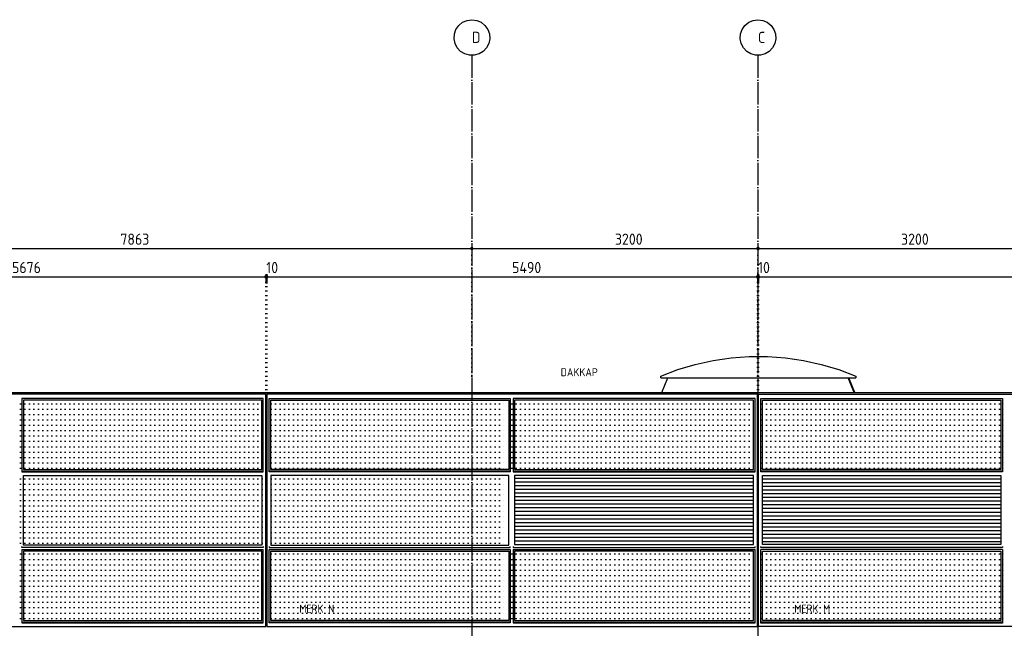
# Model space of a CAD drawing. Extents: x -20500 to 18806, y -14250 to 12231.
# Tile 9 of 16: x -13546 to -2534, y 5425 to 12231. Entities that reach past the tile are written whole.
import ezdxf

# ---------------------------------------------------------------- set-up
doc = ezdxf.new("R2010")
doc.units = 0
doc.header["$MEASUREMENT"] = 0
doc.linetypes.add('DASHDOT', pattern=[300, 250, -25, 0, -25])
doc.linetypes.add('DOT', pattern=[50, 0, -50])
for name, color, linetype in [('LAYER01', 7, 'CONTINUOUS'), ('LAYER02', 7, 'CONTINUOUS'), ('LAYER107', 2, 'DOT'), ('LAYER30', 1, 'CONTINUOUS'), ('LAYER37', 3, 'CONTINUOUS')]:
    doc.layers.add(name, color=color, linetype=linetype)
doc.styles.get("Standard").update_dxf_attribs({"font": 'isocp.shx'})

msp = doc.modelspace()

# ---------------------------------------------------------------- linework, layer by layer
at = {"layer": 'LAYER01', "color": 1, "linetype": 'DASHDOT'}
for p, q in [((-8488.62455, 11830.5153), (-8488.62455, -2272.4846)), ((-5288.6238, 11830.5153), (-5288.6238, -2272.4846))]:
    msp.add_line(p, q, dxfattribs=at)
at = {"layer": 'LAYER01', "color": 1, "linetype": 'DOT'}
msp.add_line((-5288.6238, 9177.5139), (-5288.6238, 8562.51525), dxfattribs=at)
at = {"layer": 'LAYER01', "color": 1, "linetype": 'Continuous'}
for p, q in [((-6365.74975, 8062.51525), (-6298.12395, 8223.92045)), ((-4211.50015, 8062.51525), (-4279.126, 8223.92045)), ((-4205.5004, 8062.51525), (-4273.3135, 8224.31335)), ((-16470.1248, 8062.51525), (5864.3757, 8062.51525))]:
    msp.add_line(p, q, dxfattribs=at)
at = {"layer": 'LAYER01', "color": 3, "linetype": 'DOT'}
for p, q in [((-13536.8744, 7935.51025), (-10827.9373, 7935.51025)), ((-10834.93805, 7935.51025), (-8110.37445, 7935.51025)), ((-8043.37465, 7935.51025), (-5333.6239, 7935.51025)), ((-5243.626, 7935.51025), (-2533.8749, 7935.51025)), ((-13536.8744, 7875.51115), (-10827.9373, 7875.51115)), ((-10834.93805, 7875.51115), (-8110.37445, 7875.51115)), ((-8043.37465, 7875.51115), (-5333.6239, 7875.51115)), ((-5243.626, 7875.51115), (-2533.8749, 7875.51115)), ((-13536.8744, 7815.5098), (-10827.9373, 7815.5098)), ((-13536.8744, 7755.50995), (-10827.9373, 7755.50995)), ((-10834.93805, 7815.5098), (-8110.37445, 7815.5098)), ((-10834.93805, 7755.50995), (-8110.37445, 7755.50995)), ((-8043.37465, 7815.5098), (-5333.6239, 7815.5098)), ((-8043.37465, 7755.50995), (-5333.6239, 7755.50995)), ((-5243.626, 7815.5098), (-2533.8749, 7815.5098)), ((-5243.626, 7755.50995), (-2533.8749, 7755.50995)), ((-13536.8744, 7695.51085), (-10827.9373, 7695.51085)), ((-13536.8744, 7635.5095), (-10827.9373, 7635.5095)), ((-10834.93805, 7695.51085), (-8110.37445, 7695.51085)), ((-10834.93805, 7635.5095), (-8110.37445, 7635.5095)), ((-8043.37465, 7695.51085), (-5333.6239, 7695.51085)), ((-8043.37465, 7635.5095), (-5333.6239, 7635.5095)), ((-5243.626, 7695.51085), (-2533.8749, 7695.51085)), ((-5243.626, 7635.5095), (-2533.8749, 7635.5095)), ((-13536.8744, 7575.50965), (-10827.9373, 7575.50965)), ((-13536.8744, 7515.51055), (-10827.9373, 7515.51055)), ((-10834.93805, 7575.50965), (-8110.37445, 7575.50965)), ((-10834.93805, 7515.51055), (-8110.37445, 7515.51055)), ((-8043.37465, 7575.50965), (-5333.6239, 7575.50965)), ((-8043.37465, 7515.51055), (-5333.6239, 7515.51055)), ((-5243.626, 7575.50965), (-2533.8749, 7575.50965)), ((-5243.626, 7515.51055), (-2533.8749, 7515.51055)), ((-13536.8744, 7455.51145), (-10827.9373, 7455.51145)), ((-13536.8744, 7395.5101), (-10827.9373, 7395.5101)), ((-10834.93805, 7455.51145), (-8110.37445, 7455.51145)), ((-10834.93805, 7395.5101), (-8110.37445, 7395.5101)), ((-8043.37465, 7455.51145), (-5333.6239, 7455.51145)), ((-8043.37465, 7395.5101), (-5333.6239, 7395.5101)), ((-5243.626, 7455.51145), (-2533.8749, 7455.51145)), ((-5243.626, 7395.5101), (-2533.8749, 7395.5101)), ((-13536.8744, 7335.51025), (-10827.9373, 7335.51025)), ((-13536.8744, 7275.51115), (-10827.9373, 7275.51115)), ((-10834.93805, 7335.51025), (-8110.37445, 7335.51025)), ((-10834.93805, 7275.51115), (-8110.37445, 7275.51115)), ((-8043.37465, 7335.51025), (-5333.6239, 7335.51025)), ((-8043.37465, 7275.51115), (-5333.6239, 7275.51115)), ((-5243.626, 7335.51025), (-2533.8749, 7335.51025)), ((-5243.626, 7275.51115), (-2533.8749, 7275.51115)), ((-13536.8744, 7215.5098), (-10827.9373, 7215.5098)), ((-10834.93805, 7215.5098), (-8110.37445, 7215.5098)), ((-8043.37465, 7215.5098), (-5333.6239, 7215.5098)), ((-5243.626, 7215.5098), (-2533.8749, 7215.5098)), ((-13536.8744, 7095.51085), (-10827.9373, 7095.51085)), ((-10834.93805, 7095.51085), (-8110.37445, 7095.51085)), ((-13536.8744, 7035.5095), (-10827.9373, 7035.5095)), ((-13536.8744, 6975.5104), (-10827.9373, 6975.5104)), ((-10834.93805, 7035.5095), (-8110.37445, 7035.5095)), ((-10834.93805, 6975.5104), (-8110.37445, 6975.5104)), ((-13536.8744, 6915.51055), (-10827.9373, 6915.51055)), ((-13536.8744, 6855.5092), (-10827.9373, 6855.5092)), ((-10834.93805, 6915.51055), (-8110.37445, 6915.51055)), ((-10834.93805, 6855.5092), (-8110.37445, 6855.5092)), ((-13536.8744, 6795.5101), (-10827.9373, 6795.5101)), ((-13536.8744, 6735.51025), (-10827.9373, 6735.51025)), ((-10834.93805, 6795.5101), (-8110.37445, 6795.5101)), ((-10834.93805, 6735.51025), (-8110.37445, 6735.51025)), ((-13536.8744, 6675.51115), (-10827.9373, 6675.51115)), ((-13536.8744, 6615.5098), (-10827.9373, 6615.5098)), ((-10834.93805, 6675.51115), (-8110.37445, 6675.51115)), ((-10834.93805, 6615.5098), (-8110.37445, 6615.5098)), ((-13536.8744, 6555.5107), (-10827.9373, 6555.5107)), ((-10834.93805, 6555.5107), (-8110.37445, 6555.5107)), ((-13536.8744, 6495.51085), (-10827.9373, 6495.51085)), ((-13536.8744, 6435.5095), (-10827.9373, 6435.5095)), ((-10834.93805, 6495.51085), (-8110.37445, 6495.51085)), ((-10834.93805, 6435.5095), (-8110.37445, 6435.5095)), ((-13536.8744, 6375.5104), (-10827.9373, 6375.5104)), ((-10834.93805, 6375.5104), (-8110.37445, 6375.5104)), ((-13536.8744, 6255.50955), (-10827.9373, 6255.50955)), ((-13536.8744, 6195.5101), (-10827.9373, 6195.5101)), ((-10834.93805, 6255.50955), (-8110.37445, 6255.50955)), ((-10834.93805, 6195.5101), (-8110.37445, 6195.5101)), ((-8043.37465, 6255.50955), (-5333.6239, 6255.50955)), ((-8043.37465, 6195.5101), (-5333.6239, 6195.5101)), ((-5243.626, 6255.50955), (-2533.8749, 6255.50955)), ((-5243.626, 6195.5101), (-2533.8749, 6195.5101)), ((-13536.8744, 6135.51065), (-10827.9373, 6135.51065)), ((-13536.8744, 6075.50925), (-10827.9373, 6075.50925)), ((-10834.93805, 6135.51065), (-8110.37445, 6135.51065)), ((-10834.93805, 6075.50925), (-8110.37445, 6075.50925)), ((-8043.37465, 6135.51065), (-5333.6239, 6135.51065)), ((-8043.37465, 6075.50925), (-5333.6239, 6075.50925)), ((-5243.626, 6135.51065), (-2533.8749, 6135.51065)), ((-5243.626, 6075.50925), (-2533.8749, 6075.50925)), ((-13536.8744, 6015.5102), (-10827.9373, 6015.5102)), ((-13536.8744, 5955.5107), (-10827.9373, 5955.5107)), ((-10834.93805, 6015.5102), (-8110.37445, 6015.5102)), ((-10834.93805, 5955.5107), (-8110.37445, 5955.5107)), ((-8043.37465, 6015.5102), (-5333.6239, 6015.5102)), ((-8043.37465, 5955.5107), (-5333.6239, 5955.5107)), ((-5243.626, 6015.5102), (-2533.8749, 6015.5102)), ((-5243.626, 5955.5107), (-2533.8749, 5955.5107)), ((-13536.8744, 5895.51125), (-10827.9373, 5895.51125)), ((-10834.93805, 5895.51125), (-8110.37445, 5895.51125)), ((-8043.37465, 5895.51125), (-5333.6239, 5895.51125)), ((-5243.626, 5895.51125), (-2533.8749, 5895.51125)), ((-13536.8744, 5835.50985), (-10827.9373, 5835.50985)), ((-13536.8744, 5775.5104), (-10827.9373, 5775.5104)), ((-10834.93805, 5835.50985), (-8110.37445, 5835.50985)), ((-10834.93805, 5775.5104), (-8110.37445, 5775.5104)), ((-8043.37465, 5835.50985), (-5333.6239, 5835.50985)), ((-8043.37465, 5775.5104), (-5333.6239, 5775.5104)), ((-5243.626, 5835.50985), (-2533.8749, 5835.50985)), ((-5243.626, 5775.5104), (-2533.8749, 5775.5104)), ((-13536.8744, 5715.5113), (-10827.9373, 5715.5113)), ((-13536.8744, 5655.50955), (-10827.9373, 5655.50955)), ((-10834.93805, 5715.5113), (-8110.37445, 5715.5113)), ((-10834.93805, 5655.50955), (-8110.37445, 5655.50955)), ((-8043.37465, 5715.5113), (-5333.6239, 5715.5113)), ((-8043.37465, 5655.50955), (-5333.6239, 5655.50955)), ((-5243.626, 5715.5113), (-2533.8749, 5715.5113)), ((-5243.626, 5655.50955), (-2533.8749, 5655.50955)), ((-13536.8744, 5595.5105), (-10827.9373, 5595.5105)), ((-13536.8744, 5535.511), (-10827.9373, 5535.511)), ((-10834.93805, 5595.5105), (-8110.37445, 5595.5105)), ((-10834.93805, 5535.511), (-8110.37445, 5535.511)), ((-8043.37465, 5595.5105), (-5333.6239, 5595.5105)), ((-8043.37465, 5535.511), (-5333.6239, 5535.511)), ((-5243.626, 5595.5105), (-2533.8749, 5595.5105)), ((-5243.626, 5535.511), (-2533.8749, 5535.511))]:
    msp.add_line(p, q, dxfattribs=at)
at = {"layer": 'LAYER02', "color": 1, "linetype": 'Continuous'}
for p, q in [((-8542.61015, 12223.09115), (-8488.62455, 12230.51375)), ((-8488.62455, 12230.51375), (-8434.63975, 12223.09115)), ((-8488.62455, 12230.51375), (-8488.62455, 12230.51375)), ((-5342.6094, 12223.09115), (-5288.6238, 12230.51375)), ((-5288.6238, 12230.51375), (-5234.6386, 12223.09115)), ((-5288.6238, 12230.51375), (-5288.6238, 12230.51375)), ((-8684.4681, 12071.0724), (-8666.25135, 12122.4304)), ((-8666.25135, 12122.4304), (-8634.84725, 12166.9655)), ((-8634.84725, 12166.9655), (-8592.5873, 12201.3695)), ((-8592.5873, 12201.3695), (-8542.61015, 12223.09115)), ((-8434.63975, 12223.09115), (-8384.66265, 12201.3695)), ((-8384.66265, 12201.3695), (-8342.40265, 12166.9655)), ((-8342.40265, 12166.9655), (-8310.99855, 12122.4304)), ((-8310.99855, 12122.4304), (-8292.78185, 12071.0724)), ((-5484.46695, 12071.0724), (-5466.25025, 12122.4304)), ((-5466.25025, 12122.4304), (-5434.8465, 12166.9655)), ((-5434.8465, 12166.9655), (-5392.5865, 12201.3695)), ((-5392.5865, 12201.3695), (-5342.6094, 12223.09115)), ((-5234.6386, 12223.09115), (-5184.6615, 12201.3695)), ((-5184.6615, 12201.3695), (-5142.4015, 12166.9655)), ((-5142.4015, 12166.9655), (-5110.9974, 12122.4304)), ((-5110.9974, 12122.4304), (-5092.7807, 12071.0724)), ((-8688.16755, 12017.01585), (-8684.4681, 12071.0724)), ((-8677.11715, 11963.6566), (-8688.16755, 12017.01585)), ((-8289.08235, 12017.01585), (-8300.13275, 11963.6566)), ((-8292.78185, 12071.0724), (-8289.08235, 12017.01585)), ((-5488.16565, 12017.01585), (-5484.46695, 12071.0724)), ((-5477.1164, 11963.6566), (-5488.16565, 12017.01585)), ((-5089.08235, 12017.01585), (-5100.1316, 11963.6566)), ((-5092.7807, 12071.0724), (-5089.08235, 12017.01585)), ((-8652.07215, 11915.25805), (-8677.11715, 11963.6566)), ((-8614.8941, 11875.4181), (-8652.07215, 11915.25805)), ((-8325.177, 11915.25805), (-8362.3558, 11875.4181)), ((-8300.13275, 11963.6566), (-8325.177, 11915.25805)), ((-5452.07255, 11915.25805), (-5477.1164, 11963.6566)), ((-5414.8941, 11875.4181), (-5452.07255, 11915.25805)), ((-5125.1755, 11915.25805), (-5162.3535, 11875.4181)), ((-5100.1316, 11963.6566), (-5125.1755, 11915.25805)), ((-8568.34185, 11847.0909), (-8614.8941, 11875.4181)), ((-8515.87145, 11832.38145), (-8568.34185, 11847.0909)), ((-8461.3785, 11832.38145), (-8515.87145, 11832.38145)), ((-8408.9081, 11847.0909), (-8461.3785, 11832.38145)), ((-8362.3558, 11875.4181), (-8408.9081, 11847.0909)), ((-5368.34185, 11847.0909), (-5414.8941, 11875.4181)), ((-5315.8703, 11832.38145), (-5368.34185, 11847.0909)), ((-5261.37735, 11832.38145), (-5315.8703, 11832.38145)), ((-5208.90615, 11847.0909), (-5261.37735, 11832.38145)), ((-5162.3535, 11875.4181), (-5208.90615, 11847.0909))]:
    msp.add_line(p, q, dxfattribs=at)
at = {"layer": 'LAYER107', "color": 1, "linetype": 'Continuous'}
for p, q in [((-8488.62455, 9701.51445), (-8488.62455, 9596.5149)), ((-5288.6238, 9701.51445), (-5288.6238, 9596.5149)), ((-8483.98895, 9685.7826), (-8500.76065, 9680.3322)), ((-8500.76065, 9680.3322), (-8500.76065, 9662.69915)), ((-8500.76065, 9662.69915), (-8483.98895, 9657.24945)), ((-8473.6244, 9671.51565), (-8483.98895, 9685.7826)), ((-8483.98895, 9657.24945), (-8473.6244, 9671.51565)), ((-8473.6244, 9671.51565), (-8473.6244, 9671.51565)), ((-5283.98935, 9685.78035), (-5300.75835, 9680.3322)), ((-5300.75835, 9680.3322), (-5300.75835, 9662.69915)), ((-5300.75835, 9662.69915), (-5283.98935, 9657.251)), ((-5273.6248, 9671.51565), (-5283.98935, 9685.78035)), ((-5283.98935, 9657.251), (-5273.6248, 9671.51565)), ((-5273.6248, 9671.51565), (-5273.6248, 9671.51565)), ((-10788.98925, 9368.7805), (-10805.7602, 9363.33085)), ((-10805.7602, 9363.33085), (-10805.7602, 9345.6978)), ((-10778.9894, 9368.7805), (-10795.76035, 9363.33085)), ((-10795.76035, 9363.33085), (-10795.76035, 9345.6978)), ((-10793.6249, 9384.5154), (-10793.6249, 9279.51585)), ((-10778.62475, 9354.5143), (-10788.98925, 9368.7805)), ((-10783.62505, 9384.5154), (-10783.62505, 9279.51585)), ((-10768.6249, 9354.5143), (-10778.9894, 9368.7805)), ((-5288.9904, 9368.779), (-5305.75945, 9363.33085)), ((-5305.75945, 9363.33085), (-5305.75945, 9345.6978)), ((-5278.99015, 9368.779), (-5295.7592, 9363.33085)), ((-5295.7592, 9363.33085), (-5295.7592, 9345.6978)), ((-5293.62525, 9384.5154), (-5293.62525, 9279.51585)), ((-5278.62585, 9354.5143), (-5288.9904, 9368.779)), ((-5283.62505, 9384.5154), (-5283.62505, 9279.51585)), ((-5268.62565, 9354.5143), (-5278.99015, 9368.779)), ((-10805.7602, 9345.6978), (-10788.98925, 9340.2481)), ((-10795.76035, 9345.6978), (-10778.9894, 9340.2481)), ((-10788.98925, 9340.2481), (-10778.62475, 9354.5143)), ((-10778.9894, 9340.2481), (-10768.6249, 9354.5143)), ((-10778.62475, 9354.5143), (-10778.62475, 9354.5143)), ((-10768.6249, 9354.5143), (-10768.6249, 9354.5143)), ((-5305.75945, 9345.6978), (-5288.9904, 9340.24965)), ((-5295.7592, 9345.6978), (-5278.99015, 9340.24965)), ((-5288.9904, 9340.24965), (-5278.62585, 9354.5143)), ((-5278.99015, 9340.24965), (-5268.62565, 9354.5143)), ((-5278.62585, 9354.5143), (-5278.62585, 9354.5143)), ((-5268.62565, 9354.5143), (-5268.62565, 9354.5143))]:
    msp.add_line(p, q, dxfattribs=at)
at = {"layer": 'LAYER107', "color": 5, "linetype": 'Continuous'}
for p, q in [((-16471.12425, 9671.51565), (5863.3751, 9671.51565)), ((-16470.1248, 9354.5143), (5864.3757, 9354.5143))]:
    msp.add_line(p, q, dxfattribs=at)
at = {"layer": 'LAYER107', "color": 1, "linetype": 'DOT'}
for p, q in [((-8488.62455, 8243.51425), (-8488.62455, 9671.51565)), ((-5288.6238, 8243.51425), (-5288.6238, 9671.51565)), ((-10793.6249, 8044.51445), (-10793.6249, 9354.5143)), ((-10783.62505, 8044.51445), (-10783.62505, 9354.5143)), ((-5293.62525, 8044.51445), (-5293.62525, 9354.5143)), ((-5283.62505, 8044.51445), (-5283.62505, 9354.5143))]:
    msp.add_line(p, q, dxfattribs=at)
at = {"layer": 'LAYER30', "color": 1, "linetype": 'Continuous'}
for p, q in [((-10793.6249, 8044.51445), (-16470.1248, 8044.51445)), ((-10793.6249, 7140.51515), (-10793.6249, 8044.51445)), ((-5293.62525, 8044.51445), (-10783.62505, 8044.51445)), ((-10783.62505, 8044.51445), (-10783.62505, 5444.51445)), ((-5293.62525, 7140.51515), (-5293.62525, 8044.51445)), ((-5283.62505, 7139.51415), (-5283.62505, 8044.51445)), ((-5283.62505, 8044.51445), (206.8753, 8044.51445)), ((-10821.62475, 7993.51425), (-13521.875, 7993.51425)), ((-13521.875, 7993.51425), (-13521.875, 7173.5153)), ((-13504.8752, 7977.51465), (-13504.8752, 7200.5142)), ((-10838.62535, 7977.51465), (-13504.8752, 7977.51465)), ((-10838.62535, 7977.51465), (-13504.8752, 7977.51465)), ((-13504.8752, 7977.51465), (-13504.8752, 7200.5142)), ((-10838.62535, 7200.5142), (-10838.62535, 7977.51465)), ((-10838.62535, 7200.5142), (-10838.62535, 7977.51465)), ((-10821.62475, 7173.5153), (-10821.62475, 7993.51425)), ((-10755.6244, 7993.51425), (-8060.12495, 7993.51425)), ((-10755.6244, 7173.5153), (-10755.6244, 7993.51425)), ((-10738.62455, 7977.51465), (-8077.1248, 7977.51465)), ((-10738.62455, 7200.5142), (-10738.62455, 7977.51465)), ((-10738.62455, 7977.51465), (-8077.1248, 7977.51465)), ((-8077.1248, 7977.51465), (-8077.1248, 7200.5142)), ((-8077.1248, 7977.51465), (-8077.1248, 7200.5142)), ((-8060.12495, 7993.51425), (-8060.12495, 7173.5153)), ((-5321.62435, 7993.51425), (-8027.12555, 7993.51425)), ((-8027.12555, 7993.51425), (-8027.12555, 7173.5153)), ((-8010.12495, 7977.51465), (-8010.12495, 7200.5142)), ((-5338.62495, 7977.51465), (-8010.12495, 7977.51465)), ((-5338.62495, 7977.51465), (-8010.12495, 7977.51465)), ((-8010.12495, 7977.51465), (-8010.12495, 7200.5142)), ((-5338.62495, 7200.5142), (-5338.62495, 7977.51465)), ((-5338.62495, 7200.5142), (-5338.62495, 7977.51465)), ((-5321.62435, 7173.5153), (-5321.62435, 7993.51425)), ((-5255.62555, 7993.51425), (-2554.3747, 7993.51425)), ((-5255.62555, 7172.5151), (-5255.62555, 7993.51425)), ((-5238.62495, 7199.51555), (-5238.62495, 7977.51465)), ((-5238.62495, 7977.51465), (-2571.37525, 7977.51465)), ((-5238.62495, 7199.51555), (-5238.62495, 7977.51465)), ((-5238.62495, 7977.51465), (-2571.37525, 7977.51465)), ((-2571.37525, 7977.51465), (-2571.37525, 7199.51555)), ((-2571.37525, 7977.51465), (-2571.37525, 7199.51555)), ((-2554.3747, 7993.51425), (-2554.3747, 7172.5151)), ((-13521.875, 7183.51595), (-10821.62475, 7183.51595)), ((-13521.875, 7173.5153), (-10821.62475, 7173.5153)), ((-13504.8752, 7200.5142), (-10838.62535, 7200.5142)), ((-13504.8752, 7200.5142), (-10838.62535, 7200.5142)), ((-8060.12495, 7183.51595), (-10755.6244, 7183.51595)), ((-8060.12495, 7173.5153), (-10755.6244, 7173.5153)), ((-8077.1248, 7200.5142), (-10738.62455, 7200.5142)), ((-8077.1248, 7200.5142), (-10738.62455, 7200.5142)), ((-8027.12555, 7183.51595), (-5321.62435, 7183.51595)), ((-8027.12555, 7173.5153), (-5321.62435, 7173.5153)), ((-8010.12495, 7200.5142), (-5338.62495, 7200.5142)), ((-8010.12495, 7200.5142), (-5338.62495, 7200.5142)), ((-2554.3747, 7182.51495), (-5255.62555, 7182.51495)), ((-2554.3747, 7172.5151), (-5255.62555, 7172.5151)), ((-2571.37525, 7199.51555), (-5238.62495, 7199.51555)), ((-2571.37525, 7199.51555), (-5238.62495, 7199.51555)), ((-13504.8752, 6355.51605), (-13504.8752, 7133.5144)), ((-13504.8752, 7133.5144), (-10838.62535, 7133.5144)), ((-10838.62535, 7133.5144), (-10838.62535, 6355.51605)), ((-10793.6249, 5444.51445), (-10793.6249, 7140.51515)), ((-8077.1248, 7133.5144), (-10738.62455, 7133.5144)), ((-10738.62455, 7133.5144), (-10738.62455, 6355.51605)), ((-8077.1248, 6355.51605), (-8077.1248, 7133.5144)), ((-5338.62495, 7133.5144), (-8010.12495, 7133.5144)), ((-8010.12495, 7133.5144), (-8010.12495, 6362.5141)), ((-5338.62495, 6362.5141), (-5338.62495, 7133.5144)), ((-5293.62525, 5444.51445), (-5293.62525, 7140.51515)), ((-5283.62505, 5443.5158), (-5283.62505, 7139.51415)), ((-5238.62495, 6361.5158), (-5238.62495, 7132.5157)), ((-5238.62495, 7132.5157), (-2571.37525, 7132.5157)), ((-2571.37525, 7132.5157), (-2571.37525, 6361.5158)), ((-13521.875, 6328.51525), (-13521.875, 6338.51545)), ((-10821.62475, 6328.51525), (-13521.875, 6328.51525)), ((-13521.875, 6305.5149), (-13521.875, 5484.5154)), ((-13521.875, 6305.5149), (-10821.62475, 6305.5149)), ((-10838.62535, 6355.51605), (-13504.8752, 6355.51605)), ((-13504.8752, 6288.51625), (-13504.8752, 5511.5162)), ((-10838.62535, 6288.51625), (-13504.8752, 6288.51625)), ((-10838.62535, 6288.51625), (-13504.8752, 6288.51625)), ((-13504.8752, 6288.51625), (-13504.8752, 5511.5162)), ((-10838.62535, 5511.5162), (-10838.62535, 6288.51625)), ((-10838.62535, 5511.5162), (-10838.62535, 6288.51625)), ((-10821.62475, 6338.51545), (-10821.62475, 6328.51525)), ((-10821.62475, 5484.5154), (-10821.62475, 6305.5149)), ((-10755.6244, 6338.51545), (-10755.6244, 6328.51525)), ((-10755.6244, 6328.51525), (-8060.12495, 6328.51525)), ((-10755.6244, 5484.5154), (-10755.6244, 6305.5149)), ((-10755.6244, 6305.5149), (-8060.12495, 6305.5149)), ((-10738.62455, 6355.51605), (-8077.1248, 6355.51605)), ((-10738.62455, 6288.51625), (-8077.1248, 6288.51625)), ((-10738.62455, 5511.5162), (-10738.62455, 6288.51625)), ((-10738.62455, 6288.51625), (-8077.1248, 6288.51625)), ((-8077.1248, 6288.51625), (-8077.1248, 5511.5162)), ((-8077.1248, 6288.51625), (-8077.1248, 5511.5162)), ((-8060.12495, 6328.51525), (-8060.12495, 6338.51545)), ((-8060.12495, 6305.5149), (-8060.12495, 5484.5154)), ((-8027.12555, 6338.51545), (-8027.12555, 6328.51525)), ((-8027.12555, 6328.51525), (-5321.62435, 6328.51525)), ((-8027.12555, 6305.5149), (-8027.12555, 5484.5154)), ((-8027.12555, 6305.5149), (-5321.62435, 6305.5149)), ((-8010.12495, 6362.5141), (-5338.62495, 6362.5141)), ((-8010.12495, 6288.51625), (-8010.12495, 5511.5162)), ((-5338.62495, 6288.51625), (-8010.12495, 6288.51625)), ((-5338.62495, 6288.51625), (-8010.12495, 6288.51625)), ((-8010.12495, 6288.51625), (-8010.12495, 5511.5162)), ((-5338.62495, 5511.5162), (-5338.62495, 6288.51625)), ((-5338.62495, 5511.5162), (-5338.62495, 6288.51625)), ((-5321.62435, 6328.51525), (-5321.62435, 6338.51545)), ((-5321.62435, 5484.5154), (-5321.62435, 6305.5149)), ((-5255.62555, 6327.51425), (-5255.62555, 6337.5145)), ((-2554.3747, 6327.51425), (-5255.62555, 6327.51425)), ((-5255.62555, 5483.5148), (-5255.62555, 6304.5162)), ((-2554.3747, 6304.5162), (-5255.62555, 6304.5162)), ((-2571.37525, 6361.5158), (-5238.62495, 6361.5158)), ((-5238.62495, 5510.5156), (-5238.62495, 6287.51565)), ((-5238.62495, 6287.51565), (-2571.37525, 6287.51565)), ((-5238.62495, 5510.5156), (-5238.62495, 6287.51565)), ((-5238.62495, 6287.51565), (-2571.37525, 6287.51565)), ((-2571.37525, 6287.51565), (-2571.37525, 5510.5156)), ((-2571.37525, 6287.51565), (-2571.37525, 5510.5156)), ((-2554.3747, 6337.5145), (-2554.3747, 6327.51425)), ((-2554.3747, 6304.5162), (-2554.3747, 5483.5148)), ((-13504.8752, 5511.5162), (-10838.62535, 5511.5162)), ((-13504.8752, 5511.5162), (-10838.62535, 5511.5162)), ((-8077.1248, 5511.5162), (-10738.62455, 5511.5162)), ((-8077.1248, 5511.5162), (-10738.62455, 5511.5162)), ((-8010.12495, 5511.5162), (-5338.62495, 5511.5162)), ((-8010.12495, 5511.5162), (-5338.62495, 5511.5162)), ((-2571.37525, 5510.5156), (-5238.62495, 5510.5156)), ((-2571.37525, 5510.5156), (-5238.62495, 5510.5156)), ((-16470.1248, 5444.51445), (-11982.8125, 5444.51445)), ((-13521.875, 5494.5156), (-10821.62475, 5494.5156)), ((-13521.875, 5484.5154), (-10821.62475, 5484.5154)), ((-11982.8125, 5444.51445), (-10793.6249, 5444.51445)), ((-10783.62505, 5444.51445), (-6633.62425, 5444.51445)), ((-8060.12495, 5494.5156), (-10755.6244, 5494.5156)), ((-8060.12495, 5484.5154), (-10755.6244, 5484.5154)), ((-8027.12555, 5494.5156), (-5321.62435, 5494.5156)), ((-8027.12555, 5484.5154), (-5321.62435, 5484.5154)), ((-6633.62425, 5444.51445), (-5293.62525, 5444.51445)), ((-3943.626, 5443.5158), (-5283.62505, 5443.5158)), ((-2554.3747, 5493.515), (-5255.62555, 5493.515)), ((-2554.3747, 5483.5148), (-5255.62555, 5483.5148)), ((206.8753, 5443.5158), (-3943.626, 5443.5158))]:
    msp.add_line(p, q, dxfattribs=at)
at = {"layer": 'LAYER30', "color": 7, "linetype": 'Continuous'}
for p, q in [((-5338.62495, 7133.5144), (-8010.12495, 7133.5144)), ((-8010.12495, 7133.5144), (-8010.12495, 6362.5141)), ((-5338.62495, 6362.5141), (-5338.62495, 7133.5144)), ((-5238.62495, 6361.5158), (-5238.62495, 7132.5157)), ((-5238.62495, 7132.5157), (-2571.37525, 7132.5157)), ((-2571.37525, 7132.5157), (-2571.37525, 6361.5158)), ((-8010.12495, 6362.5141), (-5338.62495, 6362.5141)), ((-2571.37525, 6361.5158), (-5238.62495, 6361.5158))]:
    msp.add_line(p, q, dxfattribs=at)
at = {"layer": 'LAYER30', "color": 6, "linetype": 'Continuous'}
for p, q in [((-8010.12495, 7102.69625), (-5338.62495, 7102.69625)), ((-8010.12495, 7061.5738), (-5338.62495, 7061.5738)), ((-2571.37525, 7091.39555), (-5238.62495, 7091.39555)), ((-2571.37525, 7050.27315), (-5238.62495, 7050.27315)), ((-8010.12495, 7020.45365), (-5338.62495, 7020.45365)), ((-8010.12495, 6979.3335), (-5338.62495, 6979.3335)), ((-8010.12495, 6938.21105), (-5338.62495, 6938.21105)), ((-2571.37525, 7009.153), (-5238.62495, 7009.153)), ((-2571.37525, 6968.03055), (-5238.62495, 6968.03055)), ((-8010.12495, 6897.0909), (-5338.62495, 6897.0909)), ((-8010.12495, 6855.9685), (-5338.62495, 6855.9685)), ((-2571.37525, 6926.9104), (-5238.62495, 6926.9104)), ((-2571.37525, 6885.78795), (-5238.62495, 6885.79025)), ((-2571.37525, 6844.6678), (-5238.62495, 6844.6678)), ((-8010.12495, 6814.84835), (-5338.62495, 6814.84835)), ((-8010.12495, 6773.7259), (-5338.62495, 6773.7259)), ((-8010.12495, 6732.60575), (-5338.62495, 6732.60575)), ((-2571.37525, 6803.5469), (-5238.62495, 6803.5469)), ((-2571.37525, 6762.42525), (-5238.62495, 6762.42525)), ((-2571.37525, 6721.3043), (-5238.62495, 6721.3043)), ((-8010.12495, 6691.48485), (-5338.62495, 6691.48485)), ((-8010.12495, 6650.3624), (-5338.62495, 6650.3624)), ((-8010.12495, 6609.24225), (-5338.62495, 6609.24225)), ((-2571.37525, 6680.1819), (-5238.62495, 6680.1819)), ((-2571.37525, 6639.06175), (-5238.62495, 6639.06175)), ((-8010.12495, 6568.1198), (-5338.62495, 6568.1198)), ((-8010.12495, 6526.99965), (-5338.62495, 6526.99965)), ((-2571.37525, 6597.9393), (-5238.62495, 6597.9393)), ((-2571.37525, 6556.81915), (-5238.62495, 6556.81915)), ((-2571.37525, 6515.699), (-5238.62495, 6515.699)), ((-8010.12495, 6485.87725), (-5338.62495, 6485.87725)), ((-8010.12495, 6444.7571), (-5338.62495, 6444.7571)), ((-8010.12495, 6403.63465), (-5338.62495, 6403.63465)), ((-2571.37525, 6474.57655), (-5238.62495, 6474.57655)), ((-2571.37525, 6433.4564), (-5238.62495, 6433.4564)), ((-2571.37525, 6392.3336), (-5238.62495, 6392.3336))]:
    msp.add_line(p, q, dxfattribs=at)
at = {"layer": 'LAYER37', "color": 1, "linetype": 'Continuous'}
for p, q in [((-6185.41335, 8317.3874), (-5990.4442, 8375.7744)), ((-5990.4442, 8375.7744), (-5791.74615, 8419.83565)), ((-5791.74615, 8419.83565), (-5590.37245, 8449.3416)), ((-5590.37245, 8449.3416), (-5387.38595, 8464.13345)), ((-5387.38595, 8464.13345), (-5183.86, 8464.13345)), ((-5183.86, 8464.13345), (-4980.87385, 8449.3416)), ((-4980.87385, 8449.3416), (-4779.4998, 8419.83565)), ((-4779.4998, 8419.83565), (-4580.80215, 8375.7721)), ((-4580.80215, 8375.7721), (-4385.8307, 8317.3851)), ((-6375.62525, 8244.98365), (-6185.41335, 8317.3874)), ((-4385.8307, 8317.3851), (-4195.62075, 8244.98215)), ((-6375.62525, 8224.9832), (-6375.62525, 8244.98365)), ((-6375.62525, 8224.9832), (-4195.6249, 8224.9832)), ((-4195.6249, 8244.98365), (-4195.6249, 8224.9832))]:
    msp.add_line(p, q, dxfattribs=at)

# ---------------------------------------------------------------- texts
at = {"layer": 'LAYER01', "color": 1}
for s, p in [('MERK N', (-10418.37465, 5598.51645)), ('MERK M', (-4882.37535, 5598.51645))]:
    msp.add_text(s, height=90, dxfattribs=at).set_placement(p)
at = {"layer": 'LAYER02', "color": 2}
for s, p in [('D', (-8488.62455, 11970.5139)), ('C', (-5288.6238, 11970.5139))]:
    msp.add_text(s, height=125, dxfattribs=at).set_placement(p)
at = {"layer": 'LAYER107', "color": 2}
for s, p in [('7863', (-12420.1248, 9713.18815)), ('3200', (-6888.62455, 9713.18815)), ('3200', (-3688.62495, 9713.18815)), ('5676', (-13631.8756, 9396.18605)), ('10', (-10788.62535, 9396.18605)), ('5490', (-8038.62455, 9396.18605)), ('10', (-5288.6238, 9396.18605))]:
    msp.add_text(s, height=125, dxfattribs=at).set_placement(p)
at = {"layer": 'LAYER107', "color": 1}
msp.add_text('DAKKAP', height=90, dxfattribs=at).set_placement((-7495.3743, 8243.51425))

doc.saveas('drawing.dxf')
